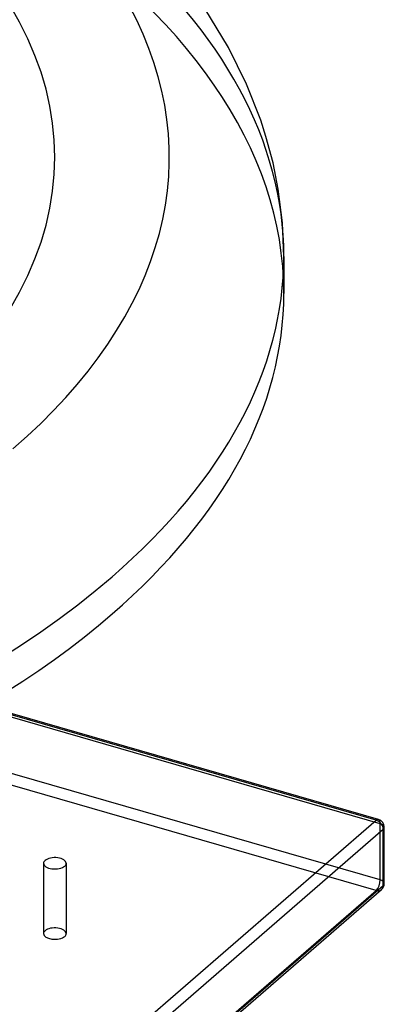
# Model space of a CAD drawing. Header units: millimetres. Extents: x -852 to 852, y -751 to 649.
# Tile 7 of 8: x 627 to 852, y -284 to 323. Entities that reach past the tile are written whole.
import ezdxf

# ---------------------------------------------------------------- set-up
doc = ezdxf.new("R2010")
doc.units = ezdxf.units.MM
doc.layers.add('HIDDEN', color=7, linetype='Continuous')
doc.layers.add('THICK', color=7, linetype='Continuous')

msp = doc.modelspace()

# ---------------------------------------------------------------- linework, layer by layer
at = {"layer": 'HIDDEN'}
for p, q in [((849.44, -172.75), (-224.44, 137.25)), ((849.44, -207.39), (-224.44, 102.61)), ((846.94, -213.89), (-226.94, 96.11)), ((849.44, -207.39), (849.44, -172.75)), ((641.86, -197.13), (641.86, -240.43)), ((655.86, -197.13), (655.86, -240.43)), ((226.94, -750.83), (846.94, -213.89))]:
    msp.add_line(p, q, dxfattribs=at)
for centre, major_axis, ratio, start_param, end_param in [((0, 154.15), (790, 0), 0.5, 0, 2.617994), ((0, 177.07), (790, 0), 0.5, 0, 1.047198), ((846.94, -174.92), (-1.39, -4.8), 0.433013, 2.158799, 3.141599), ((846.94, -174.92), (-5, 0), 0.5, 3.141499, 4.18879), ((846.94, -209.56), (-1.39, -4.8), 0.433013, 0.588003, 2.158799), ((846.94, -209.56), (-5, 0), 0.5, 3.141499, 4.18879), ((846.94, -209.56), (-3.27, 3.78), 0.75, 2.284521, 3.141672), ((648.86, -240.43), (7, 0), 0.5, -0.000094, 2.617994), ((648.86, -240.43), (7, 0), 0.5, 2.617994, 3.141499), ((648.86, -240.43), (7, 0), 0.5, 3.141499, 5.759587), ((648.86, -240.43), (7, 0), 0.5, -0.523599, -0.000094)]:
    msp.add_ellipse(centre, major_axis=major_axis, ratio=ratio, start_param=start_param, end_param=end_param, dxfattribs=at)
at = {"layer": 'THICK'}
for p, q in [((755.89, 305.78), (741.21, 329.99)), ((767.02, 283.24), (755.89, 305.78)), ((775.75, 261.01), (767.02, 283.24)), ((778.96, 251.05), (775.75, 261.01)), ((783.32, 234.74), (778.96, 251.05)), ((786.56, 218.53), (783.32, 234.74)), ((789.14, 197.77), (786.56, 218.53)), ((790, 177.07), (789.14, 197.77)), ((790, 177.07), (790, 154.15)), ((846.94, -170.59), (603.99, -100.46)), ((848.32, -170.11), (604.98, -99.87)), ((226.94, -707.52), (846.94, -170.59)), ((851.94, -209.56), (851.94, -174.92)), ((231.27, -713.1), (851.27, -176.17)), ((851.27, -210.81), (851.27, -176.17)), ((231.27, -747.75), (851.27, -210.81)), ((230.21, -750.27), (850.21, -213.34))]:
    msp.add_line(p, q, dxfattribs=at)
for centre, start, end in [((846.94, -174.92), 359.99714, 73.87202), ((846.94, -209.56), 310.89677, 359.99714)]:
    msp.add_arc(centre, 5, start, end, dxfattribs=at)
for centre, major_axis, ratio, start_param, end_param in [((0, 238.21), (648.8, 0), 0.5, -0.523599, 2.617994), ((0, 238.21), (719.4, 0), 0.5, -0.523599, 1.047198), ((0, 177.07), (790, 0), 0.5, -0.523599, 0), ((0, 154.15), (790, 0), 0.5, -3.141592, -0.523599), ((0, 154.15), (790, 0), 0.5, -0.523599, 0), ((0, 177.07), (790, 0), 0.5, -2.094395, -0.523599), ((846.94, -174.92), (-1.39, -4.8), 0.433013, -3.141586, -2.55359), ((846.94, -174.92), (-3.27, 3.78), 0.75, -2.427868, -0.857072), ((846.94, -174.92), (-5, 0), 0.5, 2.617994, 3.141499), ((648.86, -197.13), (-7, 0), 0.5, 3.141499, 5.759587), ((648.86, -197.13), (-7, 0), 0.5, -0.523599, -0.000094), ((648.86, -197.13), (-7, 0), 0.5, -0.000094, 2.617994), ((648.86, -197.13), (-7, 0), 0.5, 2.617994, 3.141499), ((846.94, -209.56), (-3.27, 3.78), 0.75, -3.141514, -2.427868), ((846.94, -209.56), (-5, 0), 0.5, 2.617994, 3.141499)]:
    msp.add_ellipse(centre, major_axis=major_axis, ratio=ratio, start_param=start_param, end_param=end_param, dxfattribs=at)

doc.saveas('drawing.dxf')
